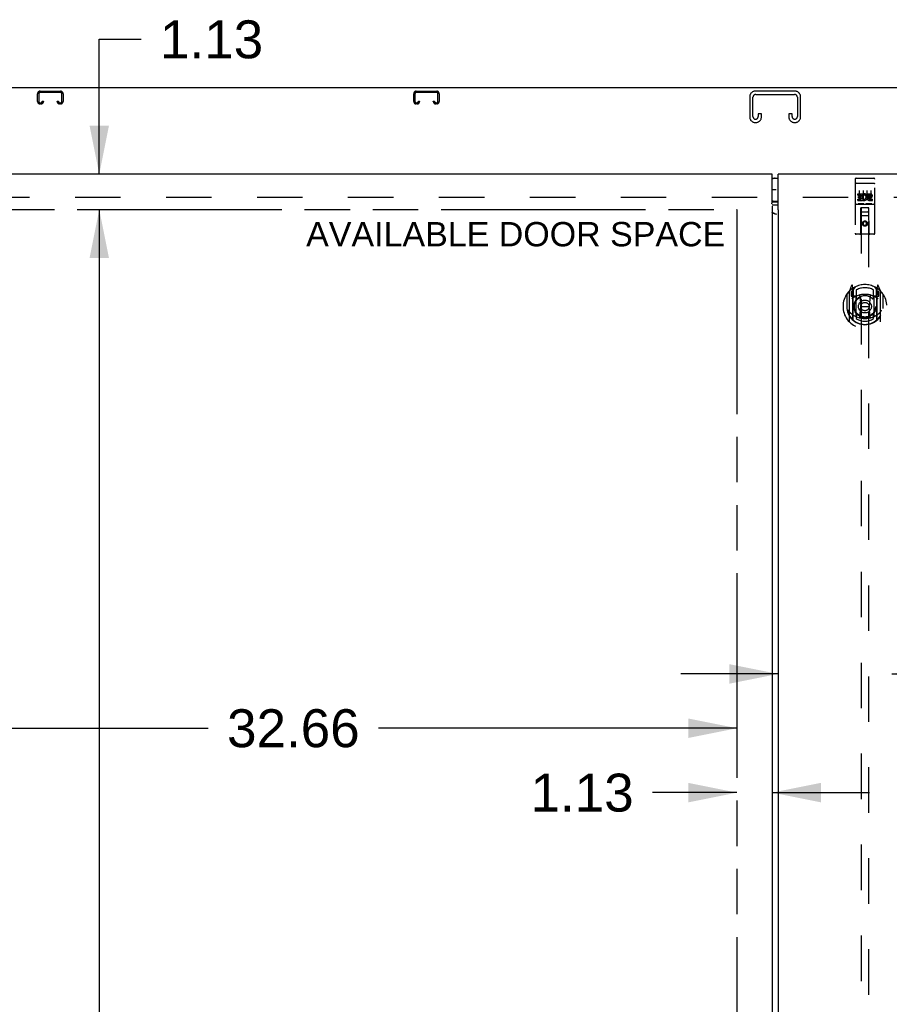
# Model space of a CAD drawing. Header units: inches. Extents: x 0 to 264, y 0 to 171.
# Tile 5 of 10: x 63 to 91, y 92 to 124. Entities that reach past the tile are written whole.
import ezdxf

# ---------------------------------------------------------------- set-up
doc = ezdxf.new("R2010")
doc.units = ezdxf.units.IN
doc.header["$LTSCALE"] = 14.508621
doc.header["$MEASUREMENT"] = 0
doc.linetypes.add('HIDDEN', pattern=[0.2, 0.1, -0.1])
doc.linetypes.add('PHANTOM', pattern=[0.8, 0.45, -0.05, 0.1, -0.05, 0.1, -0.05])
doc.layers.get('0').update_dxf_attribs({"linetype": 'CONTINUOUS'})
for name, color, linetype in [('02___PRT_ALL_AXES', 7, 'CONTINUOUS'), ('AVAILABLE_DOOR_SPACE', 7, 'CONTINUOUS'), ('DEFAULT_2', 8, 'HIDDEN'), ('DIMENSIONS', 7, 'CONTINUOUS'), ('GASKET', 7, 'CONTINUOUS')]:
    doc.layers.add(name, color=color, linetype=linetype)
doc.styles.get("Standard").update_dxf_attribs({"font": 'arial.ttf'})
doc.dimstyles.new('DIMSTYLE_3', dxfattribs={"dimtxt": 1.210345, "dimasz": 1.551724, "dimexe": 0.09, "dimexo": 0.07, "dimgap": 0.039, "dimtad": 0, "dimtih": 1, "dimtoh": 1, "dimzin": 4, "dimdsep": 46, "dimtxsty": 'Standard', "dimblk": '_FILLED', "dimblk1": '_FILLED', "dimblk2": '_FILLED', "dimcen": 0.09, "dimazin": 1, "dimtfac": 1, "dimtdec": 3, "dimtofl": 0, "dimtmove": 0, "dimatfit": 3, "dimldrblk": '_FILLED', "dimfxl": 1, "dimtolj": 1, "dimtzin": 4, "dimarcsym": 0})

# ---------------------------------------------------------------- blocks, each defined once
blk = doc.blocks.new('_FILLED')
at = {"color": 0, "linetype": 'ByBlock'}
blk.add_solid([(0, 0), (-1, 0.2), (-1, -0.2)], dxfattribs=at)
blk = doc.blocks.new('*D15')
at = {"layer": 'DIMENSIONS', "color": 2, "linetype": 'Continuous'}
for p, q in [((86.991, 102.878), (83.888, 102.878)), ((90.616, 102.878), (93.431, 102.878))]:
    blk.add_line(p, q, dxfattribs=at)
at = {"layer": 'DIMENSIONS', "color": 2, "linetype": 'Continuous', "xscale": 1.5517241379, "yscale": 1.5517241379, "zscale": 1.5517241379}
blk.add_blockref('_FILLED', (86.991, 102.878), dxfattribs=at)
at = {"layer": 'DIMENSIONS', "color": 2, "linetype": 'Continuous', "xscale": 1.5517241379, "yscale": 1.5517241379, "zscale": 1.5517241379, "rotation": 180}
blk.add_blockref('_FILLED', (90.616, 102.878), dxfattribs=at)
at = {"layer": 'DIMENSIONS', "color": 2, "linetype": 'Continuous', "insert": (94.036, 103.483), "char_height": 1.2103, "width": 3.28908, "attachment_point": 1, "line_spacing_factor": 0.9}
blk.add_mtext('3.63', dxfattribs=at)
blk = doc.blocks.new('*D16')
at = {"layer": 'DIMENSIONS', "color": 2, "linetype": 'Continuous'}
for p, q in [((85.679, 99.092), (82.988, 99.092)), ((86.804, 99.092), (89.907, 99.092))]:
    blk.add_line(p, q, dxfattribs=at)
at = {"layer": 'DIMENSIONS', "color": 2, "linetype": 'Continuous', "xscale": 1.5517241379, "yscale": 1.5517241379, "zscale": 1.5517241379}
blk.add_blockref('_FILLED', (85.679, 99.092), dxfattribs=at)
at = {"layer": 'DIMENSIONS', "color": 2, "linetype": 'Continuous', "xscale": 1.5517241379, "yscale": 1.5517241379, "zscale": 1.5517241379, "rotation": 180}
blk.add_blockref('_FILLED', (86.804, 99.092), dxfattribs=at)
at = {"layer": 'DIMENSIONS', "color": 2, "linetype": 'Continuous', "insert": (82.383, 99.697), "char_height": 1.2103, "width": 3.28908, "attachment_point": 3, "line_spacing_factor": 0.9}
blk.add_mtext('1.13', dxfattribs=at)
blk = doc.blocks.new('*D17')
at = {"layer": 'DIMENSIONS', "color": 2, "linetype": 'Continuous'}
for p, q in [((53.023, 101.146), (68.807, 101.146)), ((85.679, 101.146), (74.247, 101.146))]:
    blk.add_line(p, q, dxfattribs=at)
at = {"layer": 'DIMENSIONS', "color": 2, "linetype": 'Continuous', "xscale": 1.5517241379, "yscale": 1.5517241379, "zscale": 1.5517241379, "rotation": 180}
blk.add_blockref('_FILLED', (53.023, 101.146), dxfattribs=at)
at = {"layer": 'DIMENSIONS', "color": 2, "linetype": 'Continuous', "xscale": 1.5517241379, "yscale": 1.5517241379, "zscale": 1.5517241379}
blk.add_blockref('_FILLED', (85.679, 101.146), dxfattribs=at)
at = {"layer": 'DIMENSIONS', "color": 2, "linetype": 'Continuous', "insert": (71.527, 101.751), "char_height": 1.2103, "width": 4.22946, "attachment_point": 2, "line_spacing_factor": 0.9}
blk.add_mtext('32.66', dxfattribs=at)
blk = doc.blocks.new('*D19')
at = {"layer": 'DIMENSIONS', "color": 2, "linetype": 'Continuous'}
for p, q in [((65.334, 118.823), (65.334, 123.124)), ((65.334, 123.124), (66.669, 123.124)), ((65.334, 117.698), (65.334, 114.594))]:
    blk.add_line(p, q, dxfattribs=at)
at = {"layer": 'DIMENSIONS', "color": 2, "linetype": 'Continuous', "xscale": 1.5517241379, "yscale": 1.5517241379, "zscale": 1.5517241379}
for p, rotation in [((65.334, 118.823), 270), ((65.334, 117.698), 90)]:
    blk.add_blockref('_FILLED', p, dxfattribs=dict(at, rotation=rotation))
at = {"layer": 'DIMENSIONS', "color": 2, "linetype": 'Continuous', "insert": (67.274, 123.729), "char_height": 1.2103, "width": 3.28908, "attachment_point": 1, "line_spacing_factor": 0.9}
blk.add_mtext('1.13', dxfattribs=at)
blk = doc.blocks.new('*D21')
at = {"layer": 'DIMENSIONS', "color": 2, "linetype": 'Continuous'}
for p, q in [((65.334, 117.698), (65.334, 88.783)), ((65.334, 57.448), (65.334, 84.547))]:
    blk.add_line(p, q, dxfattribs=at)
at = {"layer": 'DIMENSIONS', "color": 2, "linetype": 'Continuous', "xscale": 1.5517241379, "yscale": 1.5517241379, "zscale": 1.5517241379}
for p, rotation in [((65.334, 117.698), 90), ((65.334, 57.448), 270)]:
    blk.add_blockref('_FILLED', p, dxfattribs=dict(at, rotation=rotation))
at = {"layer": 'DIMENSIONS', "color": 2, "linetype": 'Continuous', "insert": (65.334, 88.178), "char_height": 1.2103, "width": 4.22946, "attachment_point": 2, "line_spacing_factor": 0.9}
blk.add_mtext('60.25\\Ptyp.', dxfattribs=at)

msp = doc.modelspace()

# ---------------------------------------------------------------- linework, layer by layer
at = {"color": 3, "linetype": 'Continuous'}
for p, q in [((122.846, 121.573), (50.95, 121.573)), ((86.804, 118.823), (51.273, 118.823)), ((86.804, 117.932), (86.804, 118.823)), ((86.991, 117.722), (86.991, 118.823)), ((122.523, 118.823), (86.991, 118.823)), ((86.804, 117.799), (86.804, 57.347)), ((86.991, 117.837), (86.827, 117.837)), ((86.991, 117.664), (86.991, 57.482)), ((86.998, 117.664), (86.991, 117.664)), ((86.998, 117.664), (87.002, 117.669))]:
    msp.add_line(p, q, dxfattribs=at)
at = {"color": 7, "linetype": 'Continuous'}
for p, q in [((86.804, 118.693), (86.991, 118.693)), ((86.991, 117.953), (86.804, 117.953)), ((86.804, 117.936), (86.806, 117.936)), ((86.827, 117.937), (86.991, 117.937))]:
    msp.add_line(p, q, dxfattribs=at)
at = {"color": 3, "linetype": 'Continuous'}
for points in [[(86.794, 117.878), (86.792, 117.88), (86.791, 117.881), (86.791, 117.882), (86.791, 117.883), (86.791, 117.883), (86.791, 117.884), (86.791, 117.884), (86.791, 117.885), (86.791, 117.885), (86.792, 117.886), (86.792, 117.887), (86.793, 117.888), (86.794, 117.889), (86.795, 117.891), (86.795, 117.893), (86.796, 117.895), (86.797, 117.897), (86.798, 117.899), (86.798, 117.901), (86.799, 117.904), (86.8, 117.907), (86.8, 117.911), (86.801, 117.915), (86.802, 117.919), (86.803, 117.923), (86.803, 117.928), (86.804, 117.932)], [(86.797, 117.874), (86.795, 117.876), (86.794, 117.878)], [(86.827, 117.837), (86.822, 117.837), (86.816, 117.837), (86.811, 117.837), (86.806, 117.836), (86.802, 117.836)], [(86.817, 117.588), (86.813, 117.592), (86.81, 117.595), (86.807, 117.599), (86.805, 117.602), (86.804, 117.606), (86.804, 117.609)], [(86.946, 117.534), (86.928, 117.543), (86.91, 117.551), (86.892, 117.56), (86.874, 117.568), (86.856, 117.575), (86.837, 117.582), (86.819, 117.588), (86.816, 117.589)], [(86.946, 117.534), (86.926, 117.541), (86.916, 117.544), (86.906, 117.547), (86.896, 117.551), (86.887, 117.554), (86.878, 117.558), (86.869, 117.561), (86.861, 117.564), (86.853, 117.568), (86.846, 117.571), (86.839, 117.575), (86.832, 117.578), (86.826, 117.582), (86.821, 117.585), (86.817, 117.588)], [(87.004, 117.675), (87.003, 117.676), (87.002, 117.677), (87.002, 117.678), (87.001, 117.679), (87.001, 117.68), (87, 117.681), (86.999, 117.683), (86.999, 117.685), (86.998, 117.687), (86.997, 117.689), (86.997, 117.691), (86.996, 117.693), (86.996, 117.696), (86.995, 117.699), (86.994, 117.702), (86.994, 117.705), (86.993, 117.708), (86.993, 117.711), (86.992, 117.714), (86.992, 117.718), (86.991, 117.722)], [(87.002, 117.669), (87.003, 117.67), (87.004, 117.671), (87.004, 117.672), (87.004, 117.672), (87.005, 117.673), (87.005, 117.673), (87.004, 117.674), (87.004, 117.674), (87.004, 117.675)]]:
    msp.add_lwpolyline(points, dxfattribs=at)
at = {"color": 7, "linetype": 'Continuous'}
msp.add_lwpolyline([(86.806, 117.936), (86.811, 117.936), (86.816, 117.937), (86.822, 117.937), (86.827, 117.937)], dxfattribs=at)
for centre, start, end in [((86.901, 118.513), 90, 122.8107), ((86.901, 118.133), 237.1893, 270)]:
    msp.add_arc(centre, 0.18, start, end, dxfattribs=at)
at = {"layer": '02___PRT_ALL_AXES', "color": 8, "linetype": 'HIDDEN'}
for p, q in [((89.48, 118.69), (90.045, 118.69)), ((89.53, 118.155), (89.53, 118.197)), ((89.53, 118.197), (89.687, 118.197)), ((89.53, 118.155), (89.644, 118.155)), ((89.552, 118.07), (89.552, 118.112)), ((89.552, 118.112), (89.644, 118.112)), ((89.644, 118.112), (89.644, 118.155)), ((89.687, 118.02), (89.687, 118.197)), ((89.711, 118.149), (89.694, 118.188)), ((89.843, 118.155), (89.843, 118.197)), ((89.843, 118.197), (89.935, 118.197)), ((89.843, 118.155), (89.935, 118.155)), ((89.907, 118.111), (89.935, 118.111)), ((89.48, 117.862), (90.045, 117.862)), ((89.53, 117.984), (89.53, 118.026)), ((89.53, 118.026), (89.644, 118.026)), ((89.53, 117.984), (89.687, 117.984)), ((89.552, 118.07), (89.644, 118.07)), ((89.644, 118.026), (89.644, 118.07)), ((89.687, 118.02), (89.7, 118.038)), ((89.687, 117.984), (89.687, 117.996)), ((89.69, 117.994), (89.687, 117.996)), ((89.903, 118.07), (89.949, 118.07)), ((89.907, 118.026), (89.999, 118.026)), ((89.907, 117.984), (89.999, 117.984)), ((89.999, 117.984), (89.999, 118.026))]:
    msp.add_line(p, q, dxfattribs=at)
msp.add_circle((89.762, 117.245), 0.085, dxfattribs=at)
for centre, radius, start, end in [((89.736, 118.09), 0.107, 244.2636, 113.4027), ((89.736, 118.09), 0.0639, 234.8895, 113.4026), ((89.907, 118.047), 0.0635, 90, 270), ((89.935, 118.133), 0.0644, 282.2995, 90.0775), ((89.935, 118.133), 0.0219, 269.9011, 90), ((89.907, 118.048), 0.0219, 100.307, 270)]:
    msp.add_arc(centre, radius, start, end, dxfattribs=at)
at = {"layer": 'AVAILABLE_DOOR_SPACE', "color": 4, "linetype": 'PHANTOM'}
for p, q in [((53.023, 117.698), (85.679, 117.698)), ((85.679, 117.698), (85.679, 57.448))]:
    msp.add_line(p, q, dxfattribs=at)
at = {"layer": 'DEFAULT_2', "color": 8, "linetype": 'HIDDEN'}
for p, q in [((63.366, 121.143), (63.366, 121.389)), ((63.406, 121.389), (63.406, 121.143)), ((63.446, 121.469), (64.099, 121.469)), ((64.099, 121.429), (63.446, 121.429)), ((64.139, 121.143), (64.139, 121.389)), ((64.179, 121.389), (64.179, 121.143)), ((75.366, 121.143), (75.366, 121.389)), ((75.406, 121.389), (75.406, 121.143)), ((75.446, 121.469), (76.099, 121.469)), ((76.099, 121.429), (75.446, 121.429)), ((76.139, 121.143), (76.139, 121.389)), ((76.179, 121.389), (76.179, 121.143)), ((86.085, 121.289), (86.085, 120.649)), ((86.189, 120.663), (86.189, 121.275)), ((87.53, 121.469), (86.265, 121.469)), ((86.279, 121.365), (87.516, 121.365)), ((87.606, 121.275), (87.606, 120.663)), ((87.71, 120.649), (87.71, 121.289)), ((63.446, 121.103), (63.474, 121.103)), ((63.474, 121.063), (63.446, 121.063)), ((63.514, 121.143), (63.514, 121.156)), ((63.514, 121.156), (63.554, 121.156)), ((63.554, 121.156), (63.554, 121.143)), ((63.991, 121.143), (63.991, 121.156)), ((63.991, 121.156), (64.031, 121.156)), ((64.031, 121.156), (64.031, 121.143)), ((64.071, 121.103), (64.099, 121.103)), ((64.099, 121.063), (64.071, 121.063)), ((75.446, 121.103), (75.474, 121.103)), ((75.474, 121.063), (75.446, 121.063)), ((75.514, 121.143), (75.514, 121.156)), ((75.514, 121.156), (75.554, 121.156)), ((75.554, 121.156), (75.554, 121.143)), ((75.991, 121.143), (75.991, 121.156)), ((75.991, 121.156), (76.031, 121.156)), ((76.031, 121.156), (76.031, 121.143)), ((76.071, 121.103), (76.099, 121.103)), ((76.099, 121.063), (76.071, 121.063)), ((86.356, 120.75), (86.356, 120.663)), ((86.46, 120.75), (86.356, 120.75)), ((86.46, 120.649), (86.46, 120.75)), ((87.335, 120.75), (87.335, 120.649)), ((87.439, 120.75), (87.335, 120.75)), ((87.439, 120.663), (87.439, 120.75)), ((86.265, 120.469), (86.28, 120.469)), ((87.515, 120.469), (87.53, 120.469)), ((89.45, 118.66), (89.45, 116.935)), ((89.466, 118.531), (89.466, 118.531)), ((89.467, 118.531), (89.466, 118.531)), ((89.468, 118.531), (89.467, 118.531)), ((89.469, 118.531), (89.468, 118.531)), ((89.469, 118.532), (89.469, 118.531)), ((89.47, 118.532), (89.469, 118.532)), ((89.471, 118.532), (89.47, 118.532)), ((89.472, 118.532), (89.471, 118.532)), ((89.473, 118.532), (89.472, 118.532)), ((89.474, 118.532), (89.473, 118.532)), ((89.474, 118.532), (89.474, 118.532)), ((89.475, 118.532), (89.474, 118.532)), ((89.476, 118.532), (89.475, 118.532)), ((89.477, 118.532), (89.476, 118.532)), ((89.478, 118.532), (89.477, 118.532)), ((89.479, 118.532), (89.478, 118.532)), ((89.479, 118.532), (89.479, 118.532)), ((89.479, 118.532), (90.045, 118.532)), ((89.545, 118.69), (89.73, 118.69)), ((89.795, 118.69), (89.98, 118.69)), ((90.045, 118.532), (90.046, 118.532)), ((90.046, 118.532), (90.046, 118.532)), ((90.046, 118.532), (90.047, 118.532)), ((90.047, 118.532), (90.048, 118.532)), ((90.048, 118.532), (90.049, 118.532)), ((90.049, 118.532), (90.05, 118.532)), ((90.05, 118.532), (90.051, 118.532)), ((90.051, 118.532), (90.051, 118.532)), ((90.051, 118.532), (90.052, 118.532)), ((90.052, 118.532), (90.053, 118.532)), ((90.053, 118.532), (90.054, 118.532)), ((90.055, 118.532), (90.056, 118.531)), ((90.056, 118.531), (90.057, 118.531)), ((90.057, 118.531), (90.057, 118.531)), ((90.057, 118.531), (90.058, 118.531)), ((90.075, 116.935), (90.075, 118.66)), ((89.575, 118.299), (89.575, 117.993)), ((89.7, 118.299), (89.7, 117.993)), ((89.825, 118.299), (89.825, 117.993)), ((89.95, 118.299), (89.95, 117.993)), ((121.148, 118.073), (52.648, 118.073)), ((89.48, 117.862), (90.045, 117.862)), ((89.723, 117.878), (89.551, 117.878)), ((89.973, 117.878), (89.801, 117.878)), ((89.632, 116.935), (89.636, 117.745)), ((89.89, 117.495), (89.635, 117.495)), ((89.637, 117.745), (89.636, 117.745)), ((89.637, 117.745), (89.637, 89.743)), ((89.887, 117.745), (89.637, 117.745)), ((89.677, 117.62), (89.847, 117.62)), ((89.887, 89.743), (89.887, 117.745)), ((89.889, 117.745), (89.887, 117.745)), ((89.892, 116.935), (89.889, 117.745)), ((89.762, 117.317), (89.7, 117.281)), ((89.7, 117.281), (89.7, 117.209)), ((89.7, 117.281), (89.71, 117.275)), ((89.7, 117.209), (89.71, 117.214)), ((89.7, 117.209), (89.762, 117.172)), ((89.762, 117.305), (89.71, 117.275)), ((89.71, 117.275), (89.71, 117.214)), ((89.71, 117.214), (89.762, 117.184)), ((89.762, 117.317), (89.762, 117.305)), ((89.825, 117.281), (89.762, 117.317)), ((89.815, 117.275), (89.762, 117.305)), ((89.762, 117.184), (89.815, 117.214)), ((89.762, 117.172), (89.825, 117.209)), ((89.762, 117.172), (89.762, 117.184)), ((89.825, 117.281), (89.815, 117.275)), ((89.815, 117.214), (89.815, 117.275)), ((89.825, 117.209), (89.815, 117.214)), ((89.825, 117.209), (89.825, 117.281)), ((90.045, 116.905), (89.48, 116.905)), ((89.18, 114.989), (89.18, 114.601)), ((89.187, 114.992), (89.187, 114.534)), ((89.262, 115.085), (89.262, 114.117)), ((89.337, 115.271), (89.267, 115.095)), ((89.32, 115.08), (89.32, 114.93)), ((89.38, 115.08), (89.32, 115.08)), ((89.328, 115.052), (89.358, 115.006)), ((89.387, 115.06), (89.332, 115.06)), ((89.359, 115.171), (89.358, 115.171)), ((89.358, 115.171), (89.358, 115.171)), ((89.358, 115.171), (89.358, 115.171)), ((89.38, 115.187), (89.366, 115.268)), ((89.38, 114.171), (89.38, 115.187)), ((89.387, 115.12), (89.457, 115.229)), ((89.387, 114.176), (89.387, 115.179)), ((89.39, 115.154), (89.39, 114.947)), ((89.487, 115.132), (89.487, 114.88)), ((90.037, 114.88), (90.037, 115.132)), ((90.067, 115.229), (90.137, 115.12)), ((90.135, 114.947), (90.135, 115.154)), ((90.137, 114.176), (90.137, 115.179)), ((90.192, 115.06), (90.137, 115.06)), ((90.159, 115.268), (90.145, 115.187)), ((90.145, 115.187), (90.145, 114.171)), ((90.205, 115.08), (90.145, 115.08)), ((90.166, 115.171), (90.162, 115.174)), ((90.167, 115.006), (90.196, 115.052)), ((90.258, 115.095), (90.188, 115.271)), ((90.205, 114.93), (90.205, 115.08)), ((90.262, 114.117), (90.262, 115.085)), ((90.337, 114.992), (90.337, 114.534)), ((90.345, 114.601), (90.345, 114.989)), ((89.32, 114.93), (89.38, 114.93)), ((89.48, 114.929), (89.407, 114.929)), ((89.41, 114.927), (89.476, 114.927)), ((89.48, 114.288), (89.48, 114.919)), ((89.599, 114.945), (89.63, 114.601)), ((89.925, 114.945), (89.895, 114.601)), ((90.117, 114.929), (90.045, 114.929)), ((90.045, 114.919), (90.045, 114.288)), ((90.049, 114.927), (90.115, 114.927)), ((90.145, 114.93), (90.205, 114.93)), ((89.18, 114.601), (89.195, 114.601)), ((89.187, 114.534), (89.187, 114.532)), ((89.6, 114.262), (89.63, 114.601)), ((89.63, 114.601), (89.895, 114.601)), ((89.925, 114.262), (89.895, 114.601)), ((90.345, 114.601), (90.33, 114.601)), ((90.337, 114.534), (90.337, 114.532)), ((89.487, 114.318), (89.487, 114.216)), ((90.037, 114.216), (90.037, 114.318))]:
    msp.add_line(p, q, dxfattribs=at)
for points in [[(89.466, 118.531), (89.465, 118.531), (89.465, 118.531), (89.465, 118.531), (89.464, 118.531), (89.464, 118.531), (89.463, 118.531), (89.463, 118.531), (89.463, 118.531), (89.462, 118.531), (89.462, 118.531), (89.462, 118.53), (89.461, 118.53), (89.461, 118.53), (89.461, 118.53), (89.46, 118.53), (89.46, 118.53), (89.46, 118.53), (89.459, 118.53), (89.459, 118.53), (89.459, 118.53), (89.459, 118.53), (89.458, 118.53), (89.458, 118.53), (89.458, 118.53), (89.457, 118.529), (89.457, 118.529), (89.457, 118.529), (89.457, 118.529), (89.456, 118.529), (89.456, 118.529), (89.456, 118.529), (89.456, 118.529), (89.455, 118.529), (89.455, 118.529), (89.455, 118.529), (89.455, 118.529), (89.454, 118.528), (89.454, 118.528), (89.454, 118.528), (89.454, 118.528), (89.454, 118.528), (89.453, 118.528), (89.453, 118.528), (89.453, 118.528), (89.453, 118.528), (89.453, 118.528), (89.452, 118.528), (89.452, 118.527), (89.452, 118.527), (89.452, 118.527), (89.452, 118.527), (89.452, 118.527), (89.451, 118.527), (89.451, 118.527), (89.451, 118.527), (89.451, 118.527), (89.451, 118.527), (89.451, 118.526), (89.451, 118.526), (89.451, 118.526), (89.451, 118.526), (89.45, 118.526), (89.45, 118.526), (89.45, 118.526), (89.45, 118.526), (89.45, 118.526), (89.45, 118.526), (89.45, 118.525), (89.45, 118.525), (89.45, 118.525), (89.45, 118.525), (89.45, 118.525), (89.45, 118.525), (89.45, 118.525), (89.45, 118.525), (89.45, 118.525), (89.45, 118.525)], [(90.054, 118.532), (90.055, 118.532), (90.055, 118.532)], [(90.058, 118.531), (90.059, 118.531), (90.059, 118.531), (90.06, 118.531), (90.06, 118.531), (90.06, 118.531), (90.061, 118.531), (90.061, 118.531), (90.061, 118.531), (90.062, 118.531), (90.062, 118.531), (90.062, 118.531), (90.063, 118.53), (90.063, 118.53), (90.063, 118.53), (90.064, 118.53), (90.064, 118.53), (90.064, 118.53), (90.065, 118.53), (90.065, 118.53), (90.065, 118.53), (90.066, 118.53), (90.066, 118.53), (90.066, 118.53), (90.067, 118.53), (90.067, 118.53), (90.067, 118.529), (90.067, 118.529), (90.068, 118.529), (90.068, 118.529), (90.068, 118.529), (90.069, 118.529), (90.069, 118.529), (90.069, 118.529), (90.069, 118.529), (90.069, 118.529), (90.07, 118.529), (90.07, 118.529), (90.07, 118.528), (90.07, 118.528), (90.071, 118.528), (90.071, 118.528), (90.071, 118.528), (90.071, 118.528), (90.071, 118.528), (90.072, 118.528), (90.072, 118.528), (90.072, 118.528), (90.072, 118.528), (90.072, 118.527), (90.073, 118.527), (90.073, 118.527), (90.073, 118.527), (90.073, 118.527), (90.073, 118.527), (90.073, 118.527), (90.073, 118.527), (90.073, 118.527), (90.074, 118.527), (90.074, 118.526), (90.074, 118.526), (90.074, 118.526), (90.074, 118.526), (90.074, 118.526), (90.074, 118.526), (90.074, 118.526), (90.074, 118.526), (90.074, 118.526), (90.074, 118.526), (90.075, 118.525), (90.075, 118.525), (90.075, 118.525), (90.075, 118.525), (90.075, 118.525), (90.075, 118.525), (90.075, 118.525), (90.075, 118.525), (90.075, 118.525), (90.075, 118.525)], [(89.551, 117.878), (89.551, 117.878), (89.551, 117.878), (89.551, 117.878), (89.551, 117.878), (89.55, 117.878), (89.55, 117.878), (89.55, 117.878), (89.55, 117.878), (89.55, 117.878), (89.549, 117.878), (89.549, 117.878), (89.549, 117.878), (89.549, 117.878), (89.549, 117.878), (89.549, 117.878), (89.548, 117.878), (89.548, 117.878), (89.548, 117.878), (89.548, 117.878), (89.548, 117.878), (89.548, 117.878), (89.547, 117.878), (89.547, 117.878), (89.547, 117.878), (89.547, 117.878), (89.547, 117.878), (89.547, 117.878), (89.547, 117.878), (89.547, 117.879), (89.546, 117.879), (89.546, 117.879), (89.546, 117.879), (89.546, 117.879), (89.546, 117.879), (89.546, 117.879), (89.546, 117.879), (89.546, 117.879), (89.546, 117.879), (89.545, 117.879), (89.545, 117.879), (89.545, 117.879), (89.545, 117.879), (89.545, 117.879), (89.545, 117.879), (89.545, 117.879), (89.545, 117.879)], [(89.73, 117.879), (89.73, 117.879), (89.73, 117.879), (89.73, 117.879), (89.729, 117.879), (89.729, 117.879), (89.729, 117.879), (89.729, 117.879), (89.729, 117.879), (89.729, 117.879), (89.729, 117.879), (89.729, 117.879), (89.729, 117.879), (89.729, 117.879), (89.728, 117.879), (89.728, 117.879), (89.728, 117.879), (89.728, 117.879), (89.728, 117.878), (89.728, 117.878), (89.728, 117.878), (89.728, 117.878), (89.727, 117.878), (89.727, 117.878), (89.727, 117.878), (89.727, 117.878), (89.727, 117.878), (89.727, 117.878), (89.727, 117.878), (89.726, 117.878), (89.726, 117.878), (89.726, 117.878), (89.726, 117.878), (89.726, 117.878), (89.726, 117.878), (89.725, 117.878), (89.725, 117.878), (89.725, 117.878), (89.725, 117.878), (89.725, 117.878), (89.724, 117.878), (89.724, 117.878), (89.724, 117.878), (89.724, 117.878), (89.724, 117.878), (89.723, 117.878)], [(89.801, 117.878), (89.801, 117.878), (89.801, 117.878), (89.801, 117.878), (89.801, 117.878), (89.8, 117.878), (89.8, 117.878), (89.8, 117.878), (89.8, 117.878), (89.8, 117.878), (89.799, 117.878), (89.799, 117.878), (89.799, 117.878), (89.799, 117.878), (89.799, 117.878), (89.799, 117.878), (89.798, 117.878), (89.798, 117.878), (89.798, 117.878), (89.798, 117.878), (89.798, 117.878), (89.798, 117.878), (89.797, 117.878), (89.797, 117.878), (89.797, 117.878), (89.797, 117.878), (89.797, 117.878), (89.797, 117.878), (89.797, 117.878), (89.797, 117.879), (89.796, 117.879), (89.796, 117.879), (89.796, 117.879), (89.796, 117.879), (89.796, 117.879), (89.796, 117.879), (89.796, 117.879), (89.796, 117.879), (89.796, 117.879), (89.795, 117.879), (89.795, 117.879), (89.795, 117.879), (89.795, 117.879), (89.795, 117.879), (89.795, 117.879), (89.795, 117.879), (89.795, 117.879)], [(89.98, 117.879), (89.98, 117.879), (89.98, 117.879), (89.98, 117.879), (89.979, 117.879), (89.979, 117.879), (89.979, 117.879), (89.979, 117.879), (89.979, 117.879), (89.979, 117.879), (89.979, 117.879), (89.979, 117.879), (89.979, 117.879), (89.979, 117.879), (89.978, 117.879), (89.978, 117.879), (89.978, 117.879), (89.978, 117.879), (89.978, 117.878), (89.978, 117.878), (89.978, 117.878), (89.978, 117.878), (89.977, 117.878), (89.977, 117.878), (89.977, 117.878), (89.977, 117.878), (89.977, 117.878), (89.977, 117.878), (89.977, 117.878), (89.976, 117.878), (89.976, 117.878), (89.976, 117.878), (89.976, 117.878), (89.976, 117.878), (89.976, 117.878), (89.975, 117.878), (89.975, 117.878), (89.975, 117.878), (89.975, 117.878), (89.975, 117.878), (89.974, 117.878), (89.974, 117.878), (89.974, 117.878), (89.974, 117.878), (89.974, 117.878), (89.973, 117.878)], [(89.23, 114.488), (89.233, 114.482), (89.236, 114.477), (89.239, 114.472), (89.242, 114.468), (89.245, 114.463), (89.247, 114.459), (89.25, 114.455), (89.253, 114.451), (89.255, 114.447), (89.258, 114.444), (89.26, 114.44), (89.262, 114.437), (89.265, 114.434), (89.267, 114.431), (89.269, 114.428), (89.272, 114.425), (89.274, 114.422), (89.276, 114.42), (89.278, 114.417), (89.28, 114.415), (89.282, 114.412), (89.284, 114.41), (89.286, 114.408), (89.288, 114.406), (89.29, 114.404), (89.292, 114.402), (89.293, 114.4), (89.295, 114.398), (89.297, 114.396), (89.298, 114.395), (89.3, 114.393), (89.302, 114.391), (89.303, 114.39), (89.305, 114.389), (89.306, 114.387), (89.308, 114.386)], [(90.217, 114.386), (90.218, 114.387), (90.22, 114.389), (90.221, 114.39), (90.223, 114.391), (90.224, 114.393), (90.226, 114.395), (90.228, 114.396), (90.23, 114.398), (90.231, 114.4), (90.233, 114.402), (90.235, 114.404), (90.237, 114.406), (90.239, 114.408), (90.241, 114.41), (90.243, 114.412), (90.245, 114.415), (90.247, 114.417), (90.249, 114.42), (90.251, 114.422), (90.253, 114.425), (90.255, 114.428), (90.257, 114.431), (90.26, 114.434), (90.262, 114.437), (90.264, 114.44), (90.267, 114.444), (90.269, 114.447), (90.272, 114.451), (90.275, 114.455), (90.277, 114.459), (90.28, 114.463), (90.283, 114.468), (90.286, 114.472), (90.289, 114.477), (90.292, 114.482), (90.295, 114.488)], [(89.95, 114.244), (89.945, 114.243), (89.939, 114.241), (89.934, 114.24), (89.929, 114.239), (89.923, 114.237), (89.918, 114.236), (89.912, 114.235), (89.907, 114.234), (89.901, 114.232), (89.896, 114.231), (89.89, 114.23), (89.885, 114.229), (89.879, 114.228), (89.874, 114.227), (89.868, 114.227), (89.863, 114.226), (89.857, 114.225), (89.852, 114.224), (89.846, 114.224), (89.84, 114.223), (89.835, 114.222), (89.829, 114.222), (89.824, 114.221), (89.818, 114.221), (89.813, 114.22), (89.807, 114.22), (89.801, 114.22), (89.796, 114.219), (89.79, 114.219), (89.785, 114.219), (89.779, 114.219), (89.773, 114.219), (89.768, 114.218), (89.762, 114.218), (89.757, 114.218), (89.751, 114.219), (89.745, 114.219), (89.74, 114.219), (89.734, 114.219), (89.729, 114.219), (89.723, 114.22), (89.718, 114.22), (89.712, 114.22), (89.706, 114.221), (89.701, 114.221), (89.695, 114.222), (89.69, 114.222), (89.684, 114.223), (89.679, 114.224), (89.673, 114.224), (89.667, 114.225), (89.662, 114.226), (89.656, 114.227), (89.651, 114.227), (89.645, 114.228), (89.64, 114.229), (89.634, 114.23), (89.629, 114.231), (89.623, 114.232), (89.618, 114.234), (89.612, 114.235), (89.607, 114.236), (89.601, 114.237), (89.596, 114.239), (89.591, 114.24), (89.585, 114.241), (89.58, 114.243), (89.574, 114.244)]]:
    msp.add_lwpolyline(points, dxfattribs=at)
for centre, radius in [((89.762, 117.245), 0.0845), ((89.762, 114.599), 0.35), ((89.762, 114.599), 0.335), ((89.762, 114.599), 0.205), ((89.762, 114.599), 0.133)]:
    msp.add_circle(centre, radius, dxfattribs=at)
for centre, radius, start, end in [((63.446, 121.389), 0.08, 90, 180), ((63.446, 121.389), 0.04, 90, 180), ((64.099, 121.389), 0.08, 0, 90), ((64.099, 121.389), 0.04, 0, 90), ((75.446, 121.389), 0.08, 90, 180), ((75.446, 121.389), 0.04, 90, 180), ((76.099, 121.389), 0.08, 0, 90), ((76.099, 121.389), 0.04, 0, 90), ((86.265, 121.289), 0.18, 90, 180), ((86.279, 121.275), 0.09, 90, 180), ((87.516, 121.275), 0.09, 0, 90), ((87.53, 121.289), 0.18, 0, 90), ((63.446, 121.143), 0.08, 180, 270), ((63.446, 121.143), 0.04, 180, 270), ((63.474, 121.143), 0.08, 270, 360), ((63.474, 121.143), 0.04, 270, 360), ((64.071, 121.143), 0.08, 180, 270), ((64.071, 121.143), 0.04, 180, 270), ((64.099, 121.143), 0.08, 270, 360), ((64.099, 121.143), 0.04, 270, 360), ((75.446, 121.143), 0.08, 180, 270), ((75.446, 121.143), 0.04, 180, 270), ((75.474, 121.143), 0.08, 270, 360), ((75.474, 121.143), 0.04, 270, 360), ((76.071, 121.143), 0.08, 180, 270), ((76.071, 121.143), 0.04, 180, 270), ((76.099, 121.143), 0.08, 270, 360), ((76.099, 121.143), 0.04, 270, 360), ((86.265, 120.649), 0.18, 180, 270), ((86.279, 120.663), 0.09, 180, 261.7808), ((86.266, 120.663), 0.09, 270, 360), ((86.28, 120.649), 0.18, 270, 360), ((87.515, 120.649), 0.18, 180, 270), ((87.529, 120.663), 0.09, 180, 261.7808), ((87.516, 120.663), 0.09, 270, 360), ((87.53, 120.649), 0.18, 270, 360), ((89.48, 118.66), 0.03, 90, 180), ((90.045, 118.66), 0.03, 0, 90), ((89.48, 117.832), 0.03, 90, 180), ((90.045, 117.832), 0.03, 0, 90), ((89.677, 117.705), 0.04, 90, 180), ((89.677, 117.66), 0.04, 180, 270), ((89.847, 117.705), 0.04, 0, 90), ((89.847, 117.66), 0.04, 270, 360), ((89.48, 116.935), 0.03, 180, 270), ((89.602, 116.935), 0.03, 270, 360), ((89.922, 116.935), 0.03, 180, 270), ((90.045, 116.935), 0.03, 270, 360), ((89.762, 114.599), 0.7, 35.2961, 144.7039), ((89.762, 114.601), 0.7, 125.5126, 54.4874), ((89.207, 114.992), 0.02, 144.7039, 180), ((89.277, 115.085), 0.015, 135.0748, 180), ((89.332, 115.055), 0.005, 90, 212.6792), ((89.351, 115.265), 0.015, 10, 158.1959), ((89.762, 114.288), 0.7, 53.2319, 126.7681), ((89.367, 115.154), 0.02, 0, 125.5126), ((89.37, 115.154), 0.02, 0, 125.2543), ((89.199, 114.905), 0.188, 0, 32.6792), ((89.407, 115.179), 0.02, 121.4688, 179.9992), ((89.762, 114.286), 0.7, 66.536, 113.464), ((89.762, 114.599), 0.6, 62.7204, 117.2796), ((90.117, 115.179), 0.02, 0, 58.5295), ((90.155, 115.154), 0.02, 54.7457, 180), ((90.157, 115.154), 0.02, 54.4874, 180), ((90.325, 114.905), 0.188, 147.3208, 180), ((90.174, 115.265), 0.015, 21.8041, 170), ((90.192, 115.055), 0.005, 327.3208, 90), ((90.247, 115.085), 0.015, 0, 44.9252), ((90.317, 114.992), 0.02, 0, 35.2961), ((89.407, 114.949), 0.02, 180, 270), ((89.41, 114.947), 0.02, 180, 270), ((89.476, 114.947), 0.02, 270, 293.464), ((89.495, 114.919), 0.015, 112.9863, 180), ((89.517, 114.88), 0.03, 180, 311.1261), ((89.762, 114.599), 0.343, 48.8739, 131.1261), ((89.579, 114.943), 0.02, 5.0796, 105.6131), ((89.945, 114.943), 0.02, 74.3869, 174.9204), ((90.007, 114.88), 0.03, 228.8739, 360), ((90.03, 114.919), 0.015, 0, 67.0137), ((90.049, 114.947), 0.02, 246.536, 270), ((90.115, 114.947), 0.02, 270, 360), ((90.117, 114.949), 0.02, 270, 360), ((89.762, 114.603), 0.583, 180.2464, 359.7536), ((89.207, 114.534), 0.02, 180, 187.6622), ((89.762, 114.609), 0.58, 187.6622, 352.3378), ((89.762, 114.918), 0.7, 229.529, 310.471), ((89.517, 114.318), 0.03, 48.8739, 180), ((89.762, 114.599), 0.343, 228.8739, 311.1261), ((90.007, 114.318), 0.03, 0, 131.1261), ((90.317, 114.534), 0.02, 352.3378, 360), ((89.277, 114.117), 0.015, 180, 224.9252), ((89.395, 114.171), 0.015, 180, 229.6413), ((89.407, 114.176), 0.02, 180, 230.6594), ((89.495, 114.288), 0.015, 180, 247.0137), ((89.762, 114.609), 0.48, 235.0461, 304.9539), ((89.58, 114.263), 0.02, 254.4248, 354.9204), ((89.945, 114.263), 0.02, 185.0796, 285.5752), ((90.03, 114.288), 0.015, 292.9863, 360), ((90.117, 114.176), 0.02, 309.3378, 359.9984), ((90.13, 114.171), 0.015, 310.3587, 360), ((90.247, 114.117), 0.015, 315.0748, 360)]:
    msp.add_arc(centre, radius, start, end, dxfattribs=at)
at = {"layer": 'GASKET', "color": 40, "linetype": 'Continuous'}
msp.add_line((86.929, 118.323), (86.804, 118.323), dxfattribs=at)

# ---------------------------------------------------------------- texts
at = {"layer": 'DIMENSIONS', "color": 2, "linetype": 'Continuous', "insert": (78.62, 117.296), "char_height": 0.77586, "width": 13.3454, "attachment_point": 2, "line_spacing_factor": 0.9}
msp.add_mtext('AVAILABLE DOOR SPACE', dxfattribs=at)

# ---------------------------------------------------------------- dimensions: what is measured, and where the dimension line sits
at = {"layer": 'DIMENSIONS', "color": 2, "linetype": 'Continuous'}
for base, p1, p2, angle, picture, middle in [((65.334117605, 118.822755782), (85.678787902, 117.697755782), (86.741287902, 118.822755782), 90, '*D19', (68.970732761, 123.11703265)), ((86.991287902, 102.877767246), (90.616287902, 117.697755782), (86.991287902, 117.431776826), 180, '*D15', (95.679319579, 102.871016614))]:
    dim = msp.add_linear_dim(base=base, p1=p1, p2=p2, angle=angle, dimstyle='DIMSTYLE_3', dxfattribs=at)
    dim.commit()
    dim.dimension.update_dxf_attribs({"geometry": picture, "text_midpoint": middle, "dimtype": 160})
for base, p1, p2, picture, middle in [((85.679, 101.146), (53.023, 117.698), (85.679, 117.698), '*D17', (71.524, 101.139)), ((86.803787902, 99.091813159), (85.678787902, 57.447755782), (86.803787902, 57.271555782), '*D16', (80.791158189, 99.085060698))]:
    dim = msp.add_linear_dim(base=base, p1=p1, p2=p2, dimstyle='DIMSTYLE_3', dxfattribs=at)
    dim.commit()
    dim.dimension.update_dxf_attribs({"geometry": picture, "text_midpoint": middle, "dimtype": 160})
dim = msp.add_linear_dim(base=(65.334, 57.448), p1=(85.679, 117.698), p2=(85.679, 57.448), angle=270, text='<>\\Ptyp.', dimstyle='DIMSTYLE_3', dxfattribs=at)
dim.commit()
dim.dimension.update_dxf_attribs({"geometry": '*D21', "text_midpoint": (65.334, 86.665), "dimtype": 160})

doc.saveas('drawing.dxf')
